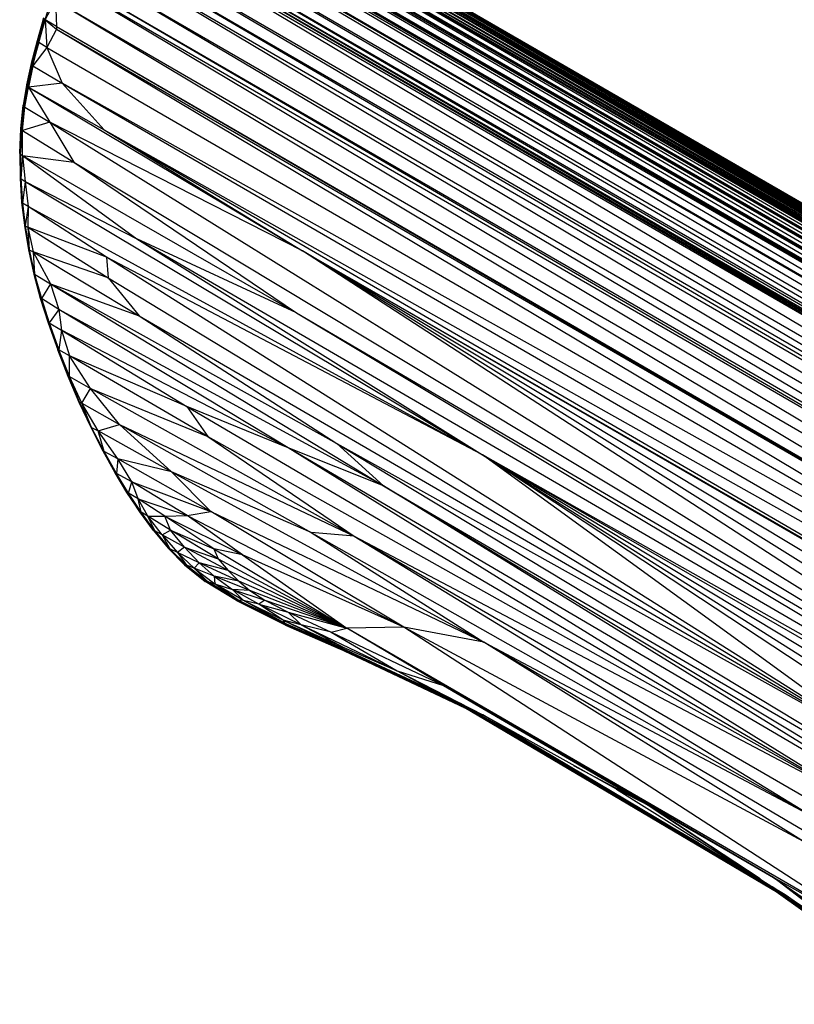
# Paper-space layout '_Isométrica' of a CAD drawing. Header units: millimetres. Extents: x -47 to 531, y -193 to 1630.
# Tile 1 of 13: x 14 to 235, y -166 to 115. Entities that reach past the tile are written whole.
import ezdxf

# ---------------------------------------------------------------- set-up
doc = ezdxf.new("R2010")
doc.units = ezdxf.units.MM

psp = doc.layouts.new('_Isométrica')

# ---------------------------------------------------------------- linework, layer by layer
at = {"color": 7, "linetype": 'Continuous', "lineweight": 25}
for p, q in [((41.33, 160.24), (426.61, -63.46)), ((41.33, 160.24), (427, -62.96)), ((41.47, 160.41), (427.14, -62.78)), ((41.47, 160.41), (427, -62.96)), ((43.03, 162.24), (427.14, -62.78)), ((43.03, 162.24), (428.71, -60.95)), ((43.4, 162.63), (429.07, -60.56)), ((43.4, 162.63), (428.71, -60.95)), ((40.94, 159.74), (424.65, -66.22)), ((40.94, 159.74), (426.61, -63.46)), ((38.84, 156.78), (422.54, -69.66)), ((38.84, 156.78), (424.52, -66.42)), ((38.98, 156.99), (424.65, -66.22)), ((38.98, 156.99), (424.52, -66.42)), ((36.86, 153.56), (422.54, -69.66)), ((36.86, 153.56), (421.26, -71.95)), ((34.63, 149.43), (420.3, -73.8)), ((34.63, 149.43), (419.95, -74.5)), ((34.97, 150.09), (420.64, -73.14)), ((34.97, 150.09), (420.3, -73.8)), ((35.59, 151.27), (421.26, -71.95)), ((35.59, 151.27), (420.64, -73.14)), ((34.28, 148.73), (417.6, -79.52)), ((34.28, 148.73), (419.95, -74.5)), ((31.94, 143.73), (417.6, -79.52)), ((31.94, 143.73), (416.17, -82.87)), ((97.21, 144.05), (391, -25.97)), ((97.21, 144.05), (390.91, -25.96)), ((97.26, 143.97), (390.89, -25.96)), ((97.26, 143.96), (390.79, -25.95)), ((97.3, 143.89), (390.78, -25.95)), ((97.34, 143.82), (390.1, -25.94)), ((97.5, 143.34), (390, -25.94)), ((97.51, 143.3), (389.58, -25.96)), ((30.51, 140.38), (416.17, -82.87)), ((30.51, 140.38), (415.39, -84.79)), ((97.49, 140.38), (386.47, -26.85)), ((97.53, 143.01), (389.51, -25.96)), ((97.53, 142.93), (388.66, -26.07)), ((97.53, 142.31), (388.54, -26.09)), ((97.53, 142.26), (388.03, -26.21)), ((97.53, 141.83), (387.95, -26.23)), ((97.53, 141.76), (387.36, -26.42)), ((97.53, 141.22), (387.28, -26.45)), ((97.53, 141.12), (386.57, -26.79)), ((29.74, 138.47), (413.29, -90.32)), ((29.74, 138.47), (415.39, -84.79)), ((89.94, 137.84), (429.07, -60.56)), ((90.68, 137.69), (385.25, -32.77)), ((91.7, 137.6), (385.16, -32.65)), ((91.82, 137.6), (384.78, -31.94)), ((94.33, 137.89), (384.72, -31.66)), ((94.62, 137.97), (384.7, -29.9)), ((95.03, 138.11), (384.7, -29.85)), ((95.08, 138.13), (384.7, -29.47)), ((96.47, 138.89), (384.7, -29.24)), ((96.63, 139.03), (385.14, -27.93)), ((96.77, 139.16), (385.16, -27.91)), ((96.79, 139.18), (385.28, -27.77)), ((97.16, 139.62), (385.33, -27.7)), ((97.2, 139.69), (385.77, -27.3)), ((97.47, 140.29), (385.85, -27.24)), ((27.64, 132.96), (413.29, -90.32)), ((27.64, 132.96), (411.73, -94.75)), ((25.78, 127.12), (409.34, -102.11)), ((25.78, 127.12), (411.27, -96.1)), ((26.16, 128.51), (411.73, -94.75)), ((26.16, 128.51), (411.27, -96.1)), ((21.66, 115.11), (23.51, 121.34)), ((21.66, 115.11), (24.62, 120.67)), ((24.62, 120.67), (409.34, -102.11)), ((24.62, 120.67), (407.47, -108.36)), ((24.62, 120.67), (24.9, 113.24)), ((21.25, 115.61), (19.46, 109.19)), ((21.29, 115.5), (19.46, 109.19)), ((21.27, 115.71), (19.48, 109.29)), ((21.25, 115.61), (19.48, 109.29)), ((21.29, 115.5), (19.49, 109.07)), ((21.36, 115.38), (19.49, 109.07)), ((21.36, 115.38), (19.57, 108.94)), ((21.49, 115.25), (19.57, 108.94)), ((21.49, 115.25), (19.69, 108.81)), ((21.66, 115.11), (19.69, 108.81)), ((19.85, 108.64), (21.66, 115.11)), ((21.49, 115.25), (21.66, 115.11)), ((24.9, 113.24), (21.66, 115.11)), ((21.66, 115.11), (24.95, 112.52)), ((21.66, 115.11), (22.2, 107.29)), ((24.95, 112.52), (22.2, 107.29)), ((24.9, 113.24), (407.47, -108.36)), ((24.9, 113.24), (24.95, 112.52)), ((24.9, 113.24), (407.32, -108.89)), ((24.95, 112.52), (405.66, -114.83)), ((24.95, 112.52), (407.32, -108.89)), ((19.46, 109.19), (17.73, 102.55)), ((19.49, 109.07), (17.73, 102.55)), ((19.48, 109.29), (17.75, 102.66)), ((19.46, 109.19), (17.75, 102.66)), ((19.49, 109.07), (17.76, 102.43)), ((19.57, 108.94), (17.76, 102.43)), ((19.57, 108.94), (17.84, 102.3)), ((19.69, 108.81), (17.84, 102.3)), ((19.69, 108.81), (17.96, 102.17)), ((19.85, 108.64), (17.96, 102.17)), ((18.15, 102.01), (19.85, 108.64)), ((22.2, 107.29), (18.15, 102.01)), ((19.46, 109.19), (19.48, 109.29)), ((19.49, 109.07), (19.46, 109.19)), ((19.57, 108.94), (19.49, 109.07)), ((19.69, 108.81), (19.57, 108.94)), ((19.85, 108.64), (19.69, 108.81)), ((22.2, 107.29), (19.85, 108.64)), ((22.2, 107.29), (405.66, -114.83)), ((22.2, 107.29), (26.56, 97.1)), ((17.73, 102.55), (16.4, 96.55)), ((17.76, 102.43), (16.4, 96.55)), ((17.75, 102.66), (16.42, 96.65)), ((17.73, 102.55), (16.42, 96.65)), ((17.76, 102.43), (16.43, 96.43)), ((17.84, 102.3), (16.43, 96.43)), ((17.84, 102.3), (16.5, 96.31)), ((17.96, 102.17), (16.5, 96.31)), ((17.96, 102.17), (16.63, 96.19)), ((16.63, 96.19), (18.15, 102.01)), ((18.15, 102.01), (16.93, 95.94)), ((17.75, 102.66), (17.73, 102.55)), ((17.73, 102.55), (17.76, 102.43)), ((17.76, 102.43), (17.84, 102.3)), ((17.84, 102.3), (17.96, 102.17)), ((17.96, 102.17), (18.15, 102.01)), ((18.15, 102.01), (26.56, 97.1)), ((16.4, 96.55), (15.47, 90.84)), ((16.43, 96.43), (15.47, 90.84)), ((16.43, 96.43), (15.5, 90.74)), ((16.5, 96.31), (15.5, 90.74)), ((16.5, 96.31), (15.57, 90.63)), ((15.57, 90.63), (16.63, 96.19)), ((16.63, 96.19), (15.7, 90.52)), ((15.7, 90.52), (16.93, 95.94)), ((15.89, 90.29), (16.93, 95.94)), ((16.42, 96.65), (16.4, 96.55)), ((16.4, 96.55), (16.43, 96.43)), ((16.43, 96.43), (16.5, 96.31)), ((16.5, 96.31), (16.63, 96.19)), ((16.63, 96.19), (16.93, 95.94)), ((26.56, 97.1), (16.93, 95.94)), ((16.93, 95.94), (95.1, 49.27)), ((16.93, 95.94), (23.03, 85.95)), ((16.93, 95.94), (38.48, 83.82)), ((405.66, -114.83), (26.56, 97.1)), ((26.56, 97.1), (403.91, -121.52)), ((26.56, 97.1), (38.48, 83.82)), ((14.75, 84.04), (15.47, 90.84)), ((14.75, 84.04), (15.5, 90.74)), ((14.78, 83.95), (15.5, 90.74)), ((14.78, 83.95), (15.57, 90.63)), ((14.86, 83.85), (15.57, 90.63)), ((14.86, 83.85), (15.7, 90.52)), ((14.98, 83.76), (15.7, 90.52)), ((14.98, 83.76), (15.89, 90.29)), ((15.26, 83.6), (15.89, 90.29)), ((15.5, 90.74), (15.47, 90.84)), ((15.57, 90.63), (15.5, 90.74)), ((15.7, 90.52), (15.57, 90.63)), ((15.89, 90.29), (15.7, 90.52)), ((15.89, 90.29), (23.03, 85.95)), ((23.03, 85.95), (15.26, 83.6)), ((95.1, 49.27), (23.03, 85.95)), ((23.03, 85.95), (392.73, -143.89)), ((23.03, 85.95), (29.87, 74.57)), ((14.44, 77.12), (14.75, 84.04)), ((14.44, 77.12), (14.78, 83.95)), ((14.46, 77.04), (14.78, 83.95)), ((14.46, 77.04), (14.86, 83.85)), ((14.54, 76.96), (14.86, 83.85)), ((14.54, 76.96), (14.98, 83.76)), ((14.67, 76.87), (14.98, 83.76)), ((14.67, 76.87), (15.26, 83.6)), ((14.75, 84.04), (14.78, 83.95)), ((14.78, 83.95), (14.86, 83.85)), ((14.86, 83.85), (14.98, 83.76)), ((14.98, 83.76), (15.26, 83.6)), ((15.26, 83.6), (29.87, 74.57)), ((15.28, 76.43), (15.26, 83.6)), ((38.48, 83.82), (403.91, -121.52)), ((38.48, 83.82), (402.27, -127.5)), ((38.48, 83.82), (95.1, 49.27)), ((14.44, 77.12), (14.46, 77.04)), ((14.44, 77.12), (14.53, 70.1)), ((14.46, 77.04), (14.54, 76.96)), ((14.46, 77.04), (14.55, 70.04)), ((14.46, 77.04), (14.53, 70.1)), ((14.54, 76.96), (14.67, 76.87)), ((14.54, 76.96), (14.62, 69.97)), ((14.54, 76.96), (14.55, 70.04)), ((14.67, 76.87), (14.62, 69.97)), ((14.67, 76.87), (15.28, 76.43)), ((14.67, 76.87), (14.75, 69.9)), ((15.28, 76.43), (14.75, 69.9)), ((15.28, 76.43), (93.36, 31.65)), ((15.28, 76.43), (29.87, 74.57)), ((15.28, 76.43), (47.81, 52.73)), ((15.28, 76.43), (15.96, 69.06)), ((29.87, 74.57), (392.73, -143.89)), ((29.87, 74.57), (93.36, 31.65)), ((14.53, 70.1), (14.55, 70.04)), ((14.53, 70.1), (15, 63.06)), ((14.55, 70.04), (14.62, 69.97)), ((14.55, 70.04), (15.02, 63)), ((14.55, 70.04), (15, 63.06)), ((14.62, 69.97), (14.75, 69.9)), ((14.62, 69.97), (15.09, 62.95)), ((14.62, 69.97), (15.02, 63)), ((14.75, 69.9), (15.96, 69.06)), ((14.75, 69.9), (15.22, 62.89)), ((14.75, 69.9), (15.09, 62.95)), ((15.96, 69.06), (15.22, 62.89)), ((15.96, 69.06), (47.81, 52.73)), ((15.96, 69.06), (146.34, -8.85)), ((15.96, 69.06), (16.81, 61.97)), ((15.02, 63), (15, 63.06)), ((15, 63.06), (15.77, 56.57)), ((15.09, 62.95), (15.02, 63)), ((15.02, 63), (15.78, 56.52)), ((15.02, 63), (15.77, 56.57)), ((15.22, 62.89), (15.09, 62.95)), ((15.09, 62.95), (15.85, 56.49)), ((15.09, 62.95), (15.78, 56.52)), ((16.81, 61.97), (15.22, 62.89)), ((15.22, 62.89), (15.98, 56.45)), ((15.22, 62.89), (15.85, 56.49)), ((16.81, 61.97), (15.98, 56.45)), ((16.81, 61.97), (16.77, 56.02)), ((146.34, -8.85), (16.81, 61.97)), ((39.2, 47.46), (16.81, 61.97)), ((15.77, 56.57), (15.78, 56.52)), ((15.77, 56.57), (16.65, 51.4)), ((15.78, 56.52), (15.85, 56.49)), ((15.78, 56.52), (16.95, 49.6)), ((15.85, 56.49), (15.98, 56.45)), ((15.85, 56.49), (17.01, 49.58)), ((15.85, 56.49), (16.95, 49.6)), ((15.98, 56.45), (16.77, 56.02)), ((15.98, 56.45), (17.14, 49.56)), ((15.98, 56.45), (17.01, 49.58)), ((39.2, 47.46), (16.77, 56.02)), ((16.77, 56.02), (39.62, 41.59)), ((16.77, 56.02), (18.26, 48.96)), ((16.77, 56.02), (17.14, 49.56)), ((93.36, 31.65), (47.81, 52.73)), ((47.81, 52.73), (389.9, -146.17)), ((47.81, 52.73), (146.34, -8.85)), ((16.95, 49.6), (17.01, 49.58)), ((16.95, 49.6), (18.47, 42.67)), ((17.01, 49.58), (17.14, 49.56)), ((17.01, 49.58), (18.52, 42.66)), ((17.01, 49.58), (18.47, 42.67)), ((17.14, 49.56), (18.26, 48.96)), ((17.14, 49.56), (18.69, 42.63)), ((17.14, 49.56), (18.52, 42.66)), ((39.62, 41.59), (18.26, 48.96)), ((18.26, 48.96), (48.51, 30.76)), ((18.26, 48.96), (23.23, 39.87)), ((18.26, 48.96), (18.69, 42.63)), ((397.79, -139.87), (95.1, 49.27)), ((392.73, -143.89), (95.1, 49.27)), ((400.17, -134.1), (95.1, 49.27)), ((95.1, 49.27), (402.14, -127.95)), ((95.1, 49.27), (402.27, -127.5)), ((264.28, -94.63), (39.2, 47.46)), ((146.34, -8.85), (39.2, 47.46)), ((39.2, 47.46), (39.62, 41.59)), ((18.47, 42.67), (18.52, 42.66)), ((18.47, 42.67), (20.32, 35.76)), ((18.52, 42.66), (18.69, 42.63)), ((18.52, 42.66), (20.37, 35.77)), ((18.52, 42.66), (20.32, 35.76)), ((18.69, 42.63), (23.23, 39.87)), ((18.69, 42.63), (20.61, 35.7)), ((18.69, 42.63), (20.37, 35.77)), ((23.23, 39.87), (20.61, 35.7)), ((23.23, 39.87), (104.87, -5.61)), ((23.23, 39.87), (118.16, -17.72)), ((23.23, 39.87), (25.61, 32.55)), ((23.23, 39.87), (48.51, 30.76)), ((39.62, 41.59), (264.28, -94.63)), ((39.62, 41.59), (48.51, 30.76)), ((20.37, 35.77), (20.32, 35.76)), ((20.32, 35.76), (22.54, 28.75)), ((20.61, 35.7), (20.37, 35.77)), ((20.37, 35.77), (22.58, 28.78)), ((20.37, 35.77), (22.54, 28.75)), ((25.61, 32.55), (20.61, 35.7)), ((20.61, 35.7), (22.83, 28.72)), ((20.61, 35.7), (22.58, 28.78)), ((25.61, 32.55), (22.83, 28.72)), ((118.16, -17.72), (25.61, 32.55)), ((90.98, -6.84), (25.61, 32.55)), ((25.61, 32.55), (26.33, 26.67)), ((93.36, 31.65), (392.73, -143.89)), ((93.36, 31.65), (389.9, -146.17)), ((22.54, 28.75), (22.58, 28.78)), ((22.54, 28.75), (25.29, 21.07)), ((22.58, 28.78), (22.83, 28.72)), ((22.58, 28.78), (25.32, 21.11)), ((22.58, 28.78), (25.29, 21.07)), ((22.83, 28.72), (26.33, 26.67)), ((22.83, 28.72), (25.55, 21.08)), ((22.83, 28.72), (25.32, 21.11)), ((48.51, 30.76), (264.28, -94.63)), ((48.51, 30.76), (104.87, -5.61)), ((26.33, 26.67), (25.55, 21.08)), ((90.98, -6.84), (26.33, 26.67)), ((26.33, 26.67), (62.04, 4.9)), ((26.33, 26.67), (28.61, 19.37)), ((25.32, 21.11), (25.29, 21.07)), ((28.27, 13.45), (25.29, 21.07)), ((25.55, 21.08), (25.32, 21.11)), ((28.3, 13.5), (25.32, 21.11)), ((28.27, 13.45), (25.32, 21.11)), ((28.61, 19.37), (25.55, 21.08)), ((28.61, 13.43), (25.55, 21.08)), ((28.3, 13.5), (25.55, 21.08)), ((68.11, -3.62), (28.61, 19.37)), ((62.04, 4.9), (28.61, 19.37)), ((34.6, 10.08), (28.61, 19.37)), ((28.61, 13.43), (28.61, 19.37)), ((28.27, 13.45), (28.3, 13.5)), ((31.44, 6.05), (28.27, 13.45)), ((28.3, 13.5), (28.61, 13.43)), ((31.47, 6.1), (28.3, 13.5)), ((31.44, 6.05), (28.3, 13.5)), ((28.61, 13.43), (34.6, 10.08)), ((32.15, 5.83), (28.61, 13.43)), ((31.47, 6.1), (28.61, 13.43)), ((32.15, 5.83), (34.6, 10.08)), ((109.76, -32.04), (34.6, 10.08)), ((34.6, 10.08), (68.11, -3.62)), ((42.85, -0.19), (34.6, 10.08)), ((31.44, 6.05), (31.47, 6.1)), ((34.77, -1.08), (31.44, 6.05)), ((31.47, 6.1), (32.15, 5.83)), ((34.87, -1.06), (31.47, 6.1)), ((34.77, -1.08), (31.47, 6.1)), ((32.15, 5.83), (42.85, -0.19)), ((36.78, -2.03), (32.15, 5.83)), ((34.87, -1.06), (32.15, 5.83)), ((62.04, 4.9), (255.46, -108.82)), ((90.98, -6.84), (62.04, 4.9)), ((62.04, 4.9), (68.11, -3.62)), ((34.77, -1.08), (34.87, -1.06)), ((38.21, -7.84), (34.77, -1.08)), ((34.87, -1.06), (36.78, -2.03)), ((38.49, -7.92), (34.87, -1.06)), ((38.21, -7.84), (34.87, -1.06)), ((36.78, -2.03), (42.85, -0.19)), ((57.75, -13.68), (36.78, -2.03)), ((42.43, -10.05), (36.78, -2.03)), ((38.49, -7.92), (36.78, -2.03)), ((42.85, -0.19), (97.48, -31.02)), ((42.85, -0.19), (109.76, -32.04)), ((57.75, -13.68), (42.85, -0.19)), ((68.11, -3.62), (255.46, -108.82)), ((68.11, -3.62), (109.76, -32.04)), ((104.87, -5.61), (307.96, -128.27)), ((104.87, -5.61), (264.28, -94.63)), ((104.87, -5.61), (118.16, -17.72)), ((41.62, -14), (38.21, -7.84)), ((38.21, -7.84), (38.49, -7.92)), ((42.43, -10.05), (38.49, -7.92)), ((42.08, -14.18), (38.49, -7.92)), ((41.62, -14), (38.49, -7.92)), ((290.39, -123.89), (90.98, -6.84)), ((118.16, -17.72), (90.98, -6.84)), ((255.46, -108.82), (90.98, -6.84)), ((42.43, -10.05), (42.08, -14.18)), ((68.91, -25.02), (42.43, -10.05)), ((57.75, -13.68), (42.43, -10.05)), ((46.37, -16.59), (42.43, -10.05)), ((389.9, -146.17), (146.34, -8.85)), ((389.68, -149.15), (146.34, -8.85)), ((385.43, -153.22), (146.34, -8.85)), ((146.34, -8.85), (378.72, -155.55)), ((367.8, -154.81), (146.34, -8.85)), ((264.28, -94.63), (146.34, -8.85)), ((45.02, -19.6), (41.62, -14)), ((42.08, -14.18), (41.62, -14)), ((45.04, -19.63), (41.62, -14)), ((57.75, -13.68), (146.78, -62.3)), ((97.48, -31.02), (57.75, -13.68)), ((68.91, -25.02), (57.75, -13.68)), ((46.37, -16.59), (42.08, -14.18)), ((45.47, -19.79), (42.08, -14.18)), ((42.08, -14.18), (45.02, -19.6)), ((45.47, -19.79), (46.37, -16.59)), ((62.18, -26.16), (46.37, -16.59)), ((46.37, -16.59), (68.91, -25.02)), ((48.22, -21.41), (46.37, -16.59)), ((48.67, -25.06), (45.02, -19.6)), ((45.47, -19.79), (45.02, -19.6)), ((45.02, -19.6), (48.69, -25.1)), ((45.02, -19.6), (45.04, -19.63)), ((48.69, -25.1), (45.04, -19.63)), ((290.39, -123.89), (118.16, -17.72)), ((118.16, -17.72), (322.86, -140.88)), ((118.16, -17.72), (307.96, -128.27)), ((48.22, -21.41), (45.47, -19.79)), ((49.02, -25.21), (45.47, -19.79)), ((48.67, -25.06), (45.47, -19.79)), ((48.22, -21.41), (62.18, -26.16)), ((55.85, -26.37), (48.22, -21.41)), ((50.95, -26.35), (48.22, -21.41)), ((49.02, -25.21), (48.22, -21.41)), ((52.6, -30.41), (48.67, -25.06)), ((49.02, -25.21), (48.67, -25.06)), ((52.62, -30.44), (48.67, -25.06)), ((48.67, -25.06), (48.69, -25.1)), ((52.62, -30.44), (48.69, -25.1)), ((50.95, -26.35), (49.02, -25.21)), ((52.97, -30.56), (49.02, -25.21)), ((52.6, -30.41), (49.02, -25.21)), ((62.18, -26.16), (68.91, -25.02)), ((123.94, -57.95), (68.91, -25.02)), ((68.91, -25.02), (146.78, -62.3)), ((57.44, -30.37), (50.95, -26.35)), ((50.95, -26.35), (55.85, -26.37)), ((55.02, -31.67), (50.95, -26.35)), ((52.97, -30.56), (50.95, -26.35)), ((55.85, -26.37), (62.18, -26.16)), ((55.85, -26.37), (77.93, -37.33)), ((69.78, -35.65), (55.85, -26.37)), ((57.44, -30.37), (55.85, -26.37)), ((62.18, -26.16), (123.94, -57.95)), ((77.93, -37.33), (62.18, -26.16)), ((52.6, -30.41), (56.77, -35.45)), ((52.97, -30.56), (52.6, -30.41)), ((52.6, -30.41), (56.77, -35.48)), ((52.6, -30.41), (52.62, -30.44)), ((52.62, -30.44), (56.77, -35.48)), ((52.97, -30.56), (57.24, -35.63)), ((55.02, -31.67), (52.97, -30.56)), ((52.97, -30.56), (56.77, -35.45)), ((55.02, -31.67), (57.44, -30.37)), ((70.97, -38.5), (57.44, -30.37)), ((57.44, -30.37), (69.78, -35.65)), ((61.42, -35.22), (57.44, -30.37)), ((61.42, -35.22), (55.02, -31.67)), ((55.02, -31.67), (59.47, -36.68)), ((55.02, -31.67), (57.24, -35.63)), ((109.76, -32.04), (97.48, -31.02)), ((97.48, -31.02), (240.49, -112.01)), ((97.48, -31.02), (146.78, -62.3)), ((109.76, -32.04), (279.07, -130.03)), ((109.76, -32.04), (255.46, -108.82)), ((109.76, -32.04), (240.49, -112.01)), ((56.77, -35.45), (61.41, -40.18)), ((57.24, -35.63), (56.77, -35.45)), ((56.77, -35.45), (61.39, -40.21)), ((56.77, -35.45), (56.77, -35.48)), ((56.77, -35.48), (61.39, -40.21)), ((57.24, -35.63), (61.96, -40.34)), ((59.47, -36.68), (57.24, -35.63)), ((57.24, -35.63), (61.41, -40.18)), ((61.42, -35.22), (59.47, -36.68)), ((73.91, -41.89), (61.42, -35.22)), ((61.42, -35.22), (70.97, -38.5)), ((61.42, -35.22), (65.57, -39.61)), ((77.93, -37.33), (69.78, -35.65)), ((69.78, -35.65), (107.68, -58.31)), ((69.78, -35.65), (70.97, -38.5)), ((65.57, -39.61), (59.47, -36.68)), ((59.47, -36.68), (64.2, -41.21)), ((59.47, -36.68), (61.96, -40.34)), ((70.97, -38.5), (107.68, -58.31)), ((70.97, -38.5), (73.91, -41.89)), ((77.93, -37.33), (107.68, -58.31)), ((123.94, -57.95), (77.93, -37.33)), ((61.41, -40.18), (61.39, -40.21)), ((61.39, -40.21), (67.35, -44.97)), ((61.96, -40.34), (61.41, -40.18)), ((61.41, -40.18), (67.39, -44.92)), ((61.41, -40.18), (67.35, -44.97)), ((64.2, -41.21), (61.96, -40.34)), ((61.96, -40.34), (67.94, -45.01)), ((61.96, -40.34), (67.39, -44.92)), ((65.57, -39.61), (64.2, -41.21)), ((69.84, -43.47), (64.2, -41.21)), ((64.2, -41.21), (70.02, -45.6)), ((64.2, -41.21), (67.94, -45.01)), ((76.89, -44.89), (65.57, -39.61)), ((73.91, -41.89), (65.57, -39.61)), ((65.57, -39.61), (69.84, -43.47)), ((73.91, -41.89), (76.89, -44.89)), ((107.68, -58.31), (73.91, -41.89)), ((80.08, -47.55), (69.84, -43.47)), ((76.89, -44.89), (69.84, -43.47)), ((69.84, -43.47), (75.1, -47.22)), ((69.84, -43.47), (70.02, -45.6)), ((107.68, -58.31), (76.89, -44.89)), ((76.89, -44.89), (80.08, -47.55)), ((67.35, -44.97), (67.39, -44.92)), ((76.27, -50.41), (67.35, -44.97)), ((76.3, -50.33), (67.39, -44.92)), ((67.39, -44.92), (67.94, -45.01)), ((76.27, -50.41), (67.39, -44.92)), ((76.71, -50.27), (67.94, -45.01)), ((67.94, -45.01), (70.02, -45.6)), ((76.3, -50.33), (67.94, -45.01)), ((78.23, -50.44), (70.02, -45.6)), ((70.02, -45.6), (75.1, -47.22)), ((76.71, -50.27), (70.02, -45.6)), ((80.08, -47.55), (75.1, -47.22)), ((75.1, -47.22), (84.31, -50.29)), ((82.63, -51.47), (75.1, -47.22)), ((78.23, -50.44), (75.1, -47.22)), ((80.08, -47.55), (84.31, -50.29)), ((107.68, -58.31), (80.08, -47.55)), ((76.3, -50.33), (76.27, -50.41)), ((90.12, -57.33), (76.27, -50.41)), ((90.21, -57.41), (76.27, -50.41)), ((76.27, -50.41), (76.35, -50.45)), ((76.71, -50.27), (76.3, -50.33)), ((90.08, -57.19), (76.3, -50.33)), ((90.12, -57.33), (76.3, -50.33)), ((90.21, -57.41), (76.35, -50.45)), ((90.08, -57.19), (76.71, -50.27)), ((90.03, -56.89), (76.71, -50.27)), ((78.23, -50.44), (76.71, -50.27)), ((90.03, -56.89), (78.23, -50.44)), ((89.51, -56.03), (78.23, -50.44)), ((82.63, -51.47), (78.23, -50.44)), ((84.31, -50.29), (82.63, -51.47)), ((84.31, -50.29), (90.95, -53.75)), ((84.31, -50.29), (107.68, -58.31)), ((94.66, -57.34), (82.63, -51.47)), ((82.63, -51.47), (90.95, -53.75)), ((89.51, -56.03), (82.63, -51.47)), ((94.66, -57.34), (89.51, -56.03)), ((89.51, -56.03), (106.86, -63.82)), ((89.51, -56.03), (104.85, -63.31)), ((89.51, -56.03), (90.03, -56.89)), ((90.95, -53.75), (103.25, -59.44)), ((90.95, -53.75), (107.68, -58.31)), ((94.66, -57.34), (90.95, -53.75)), ((90.03, -56.89), (107.65, -64.72)), ((90.03, -56.89), (104.85, -63.31)), ((90.03, -56.89), (105.22, -63.79)), ((90.03, -56.89), (90.08, -57.19)), ((90.08, -57.19), (107.15, -64.69)), ((90.08, -57.19), (105.22, -63.79)), ((90.08, -57.19), (105.32, -63.97)), ((90.08, -57.19), (90.12, -57.33)), ((90.12, -57.33), (105.79, -64.19)), ((90.12, -57.33), (105.32, -63.97)), ((90.12, -57.33), (105.44, -64.09)), ((90.12, -57.33), (90.21, -57.41)), ((90.21, -57.41), (105.44, -64.09)), ((94.66, -57.34), (106.86, -63.82)), ((94.66, -57.34), (122, -70.41)), ((103.25, -59.44), (94.66, -57.34)), ((103.25, -59.44), (107.68, -58.31)), ((123.94, -57.95), (107.68, -58.31)), ((265.37, -149.7), (107.68, -58.31)), ((229.29, -129.34), (107.68, -58.31)), ((135.25, -74.65), (107.68, -58.31)), ((265.37, -149.7), (123.94, -57.95)), ((237.82, -119.09), (123.94, -57.95)), ((146.78, -62.3), (123.94, -57.95)), ((103.25, -59.44), (122, -70.41)), ((103.25, -59.44), (135.25, -74.65)), ((104.85, -63.31), (139.94, -79.82)), ((140.1, -79.75), (104.85, -63.31)), ((104.85, -63.31), (106.86, -63.82)), ((107.65, -64.72), (104.85, -63.31)), ((140.38, -80.27), (105.22, -63.79)), ((140.18, -80.06), (105.22, -63.79)), ((105.22, -63.79), (107.65, -64.72)), ((140.87, -80.68), (105.32, -63.97)), ((140.63, -80.48), (105.32, -63.97)), ((105.32, -63.97), (107.5, -64.85)), ((141.4, -81.03), (105.44, -64.09)), ((141.13, -80.86), (105.44, -64.09)), ((105.44, -64.09), (106.6, -64.58)), ((106.86, -63.82), (122, -70.41)), ((264.17, -131.56), (146.78, -62.3)), ((146.78, -62.3), (240.49, -112.01)), ((237.82, -119.09), (146.78, -62.3)), ((140.18, -80.06), (107.65, -64.72)), ((139.94, -79.82), (107.65, -64.72)), ((141.69, -81.21), (113.3, -67.79)), ((140.63, -80.48), (113.38, -67.61)), ((141.61, -81.16), (115.49, -68.82)), ((122, -70.41), (135.25, -74.65)), ((122, -70.41), (155.32, -88.27)), ((122, -70.41), (146.49, -83.02)), ((141.13, -80.86), (125.51, -73.46)), ((135.25, -74.65), (193.54, -108.75)), ((135.25, -74.65), (229.29, -129.34)), ((141.61, -81.16), (135.14, -78.09)), ((140.1, -79.75), (139.94, -79.82)), ((139.94, -79.82), (226.06, -130.49)), ((225.43, -129.99), (139.94, -79.82)), ((139.94, -79.82), (140.18, -80.06)), ((207.81, -119.49), (140.1, -79.75)), ((225.43, -129.99), (140.1, -79.75)), ((227.34, -131.41), (140.18, -80.06)), ((226.06, -130.49), (140.18, -80.06)), ((140.18, -80.06), (140.38, -80.27)), ((228.07, -131.93), (140.38, -80.27)), ((227.35, -131.41), (140.38, -80.27)), ((140.38, -80.27), (140.63, -80.48)), ((229.08, -132.65), (140.63, -80.48)), ((228.07, -131.93), (140.63, -80.48)), ((140.63, -80.48), (140.87, -80.68)), ((229.5, -132.96), (140.87, -80.68)), ((140.87, -80.68), (141.13, -80.86)), ((229.08, -132.65), (140.87, -80.68)), ((230.16, -133.43), (141.13, -80.86)), ((229.51, -132.96), (141.13, -80.86)), ((141.13, -80.86), (141.4, -81.03)), ((230.27, -133.51), (141.4, -81.03)), ((230.16, -133.43), (141.4, -81.03)), ((232.67, -134.28), (146.49, -83.02)), ((184.6, -104.21), (146.49, -83.02)), ((230.53, -133.69), (158.03, -90.85)), ((172.34, -97.39), (193.54, -108.75)), ((193.54, -108.75), (184.6, -104.21)), ((184.6, -104.21), (232.67, -134.28)), ((225.47, -129.77), (193.54, -108.75)), ((193.54, -108.75), (227.33, -130.94)), ((193.54, -108.75), (229.29, -129.34)), ((225.39, -129.95), (225.43, -129.99)), ((266.05, -159.06), (225.43, -129.99)), ((263.14, -156.94), (225.43, -129.99)), ((225.43, -129.99), (226.06, -130.49)), ((266.05, -159.06), (226.06, -130.49)), ((226.06, -130.49), (263.6, -157.4)), ((226.15, -130.4), (263.14, -156.94)), ((266.71, -159.15), (226.23, -130.45)), ((267.23, -158.2), (229.29, -129.34)), ((278.89, -165.51), (229.29, -129.34)), ((229.29, -129.34), (275.92, -161.41)), ((265.37, -149.7), (229.29, -129.34)), ((253.81, -148.33), (229.29, -129.34)), ((250.35, -146.16), (228.95, -132.07)), ((229.99, -132.68), (253.81, -148.33)), ((266.98, -158.82), (232.67, -134.28)), ((232.67, -134.28), (266.71, -159.15))]:
    psp.add_line(p, q, dxfattribs=at)

doc.saveas('drawing.dxf')
